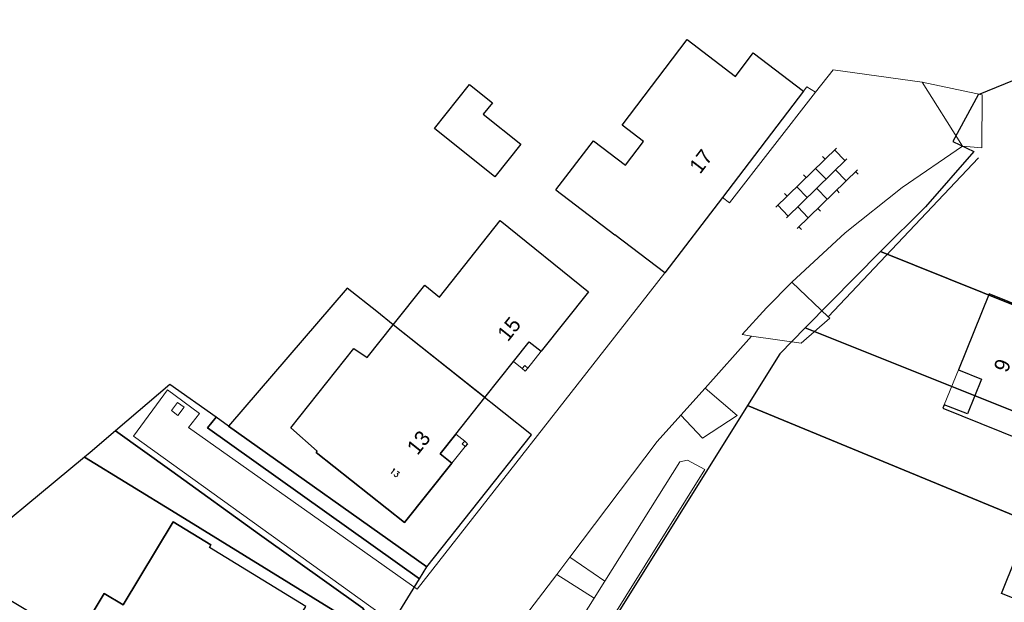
# Model space of a CAD drawing. Extents: x -1000932 to 2054797, y 285738 to 764020.
# Tile 24 of 256: x -432254 to -354056, y 606816 to 653080. Entities that reach past the tile are written whole.
import ezdxf

# ---------------------------------------------------------------- set-up
doc = ezdxf.new("R2010")
doc.units = 0
doc.header["$MEASUREMENT"] = 0
doc.layers.add('31.', color=7, linetype='CONTINUOUS')
for name, color, linetype, lineweight in [('B01', 1, 'CONTINUOUS', 30), ('B02', 1, 'CONTINUOUS', 30), ('B07', 1, 'CONTINUOUS', 30), ('B11', 1, 'CONTINUOUS', 30), ('B14', 1, 'CONTINUOUS', 30), ('B17', 7, 'CONTINUOUS', 0), ('S02', 7, 'CONTINUOUS', 0), ('T03', 84, 'CONTINUOUS', 0), ('T05', 84, 'CONTINUOUS', 0), ('T22', 7, 'CONTINUOUS', 0), ('V00', 7, 'CONTINUOUS', 0), ('Z02', 7, 'CONTINUOUS', 0)]:
    doc.layers.add(name, color=color, linetype=linetype, lineweight=lineweight)
doc.styles.get("Standard").update_dxf_attribs({"font": 'romans.shx'})
doc.styles.add('Style-INTL_ISO_EQUAL', font='INTL_ISO_EQUAL.shx')

# ---------------------------------------------------------------- blocks, each defined once
blk = doc.blocks.new('S024')
at = {"layer": 'S02', "color": 7, "linetype": 'Continuous', "lineweight": 0}
for p, q in [((0, 0.12), (0.67, 0.12)), ((0.02, 0.12), (0.02, 0)), ((0.125, 0.15), (0.125, 0.12)), ((0.23, 0.12), (0.23, 0)), ((0.335, 0.15), (0.335, 0.12)), ((0.44, 0.12), (0.44, 0)), ((0.545, 0.15), (0.545, 0.12)), ((0.65, 0.12), (0.65, 0)), ((0, 0), (0.67, 0)), ((0.125, 0), (0.125, -0.1198)), ((0.335, 0), (0.335, -0.1198)), ((0.545, 0), (0.545, -0.1198)), ((0, -0.1198), (0.67, -0.1198)), ((0.02, -0.1198), (0.02, -0.1498)), ((0.23, -0.1198), (0.23, -0.1498)), ((0.44, -0.1198), (0.44, -0.1498)), ((0.65, -0.1198), (0.65, -0.1498))]:
    blk.add_line(p, q, dxfattribs=at)

msp = doc.modelspace()

# ---------------------------------------------------------------- linework, layer by layer
at = {"layer": '31.', "color": 7, "linetype": 'Continuous', "lineweight": 25, "ltscale": 10}
for points in [[(-363880.838, 634685.904), (-323249.838, 618336.904), (-310092.838, 613042.904), (-308621.838, 616274.904), (-304560.838, 625201.904), (-298904.838, 623471.904), (-291984.838, 640621.904), (-302238.838, 643189.904), (-336837.838, 655001.904), (-356127.838, 647113.904), (-358153.838, 643403.904), (-356470.838, 642620.904), (-360315.838, 638224.904)], [(-363880.838, 634685.904), (-369859.838, 628611.904), (-326442.838, 611251.904), (-323249.838, 618336.904)], [(-403902.838, 629897.904), (-406250.838, 631761.904), (-415658.838, 620805.904), (-399926.838, 609638.904), (-391597.838, 620125.904), (-402583.838, 628850.904)], [(-374458.838, 622432.904), (-352009.838, 613174.904), (-344370.838, 610121.904), (-346630.838, 604466.904), (-332218.838, 598956.904), (-293156.838, 584022.904), (-285301.838, 602936.904), (-310092.838, 613042.904), (-323249.838, 618336.904), (-326442.838, 611251.904), (-369859.838, 628611.904), (-371884.838, 626554.904)], [(-420325.838, 624117.904), (-424647.838, 620429.904), (-420173.838, 617217.904), (-413202.838, 612212.904), (-404989.838, 606355.904), (-403484.838, 603806.904), (-400510.838, 608681.904), (-417326.838, 620657.904), (-416654.838, 621512.904)], [(-347022.838, 567736.904), (-332218.838, 598956.904), (-346630.838, 604466.904), (-344370.838, 610121.904), (-352009.838, 613174.904), (-374458.838, 622432.904), (-390960.838, 596003.904)], [(-416654.838, 621512.904), (-417326.838, 620657.904), (-400510.838, 608681.904), (-399926.838, 609638.904), (-415658.838, 620805.904)], [(-424647.838, 620429.904), (-426645.838, 618724.904), (-427112.838, 618338.904), (-419865.838, 613881.904), (-403484.838, 603806.904), (-404989.838, 606355.904), (-413202.838, 612212.904), (-420173.838, 617217.904)], [(-419865.838, 613881.904), (-427112.838, 618338.904), (-437546.838, 609719.904), (-410033.838, 593113.904), (-404175.838, 602673.904), (-403484.838, 603806.904)]]:
    msp.add_lwpolyline(points, close=True, dxfattribs=at)
for points in [[(-408641.838, 618812.904), (-408711.838, 618724.904), (-401691.838, 613149.904), (-397926.838, 617855.904), (-398863.838, 618605.904), (-397623.838, 620162.904), (-395306.838, 623071.904)], [(-408641.838, 618812.904), (-408711.838, 618724.904), (-401691.838, 613149.904), (-397926.838, 617855.904), (-398863.838, 618605.904), (-397623.838, 620162.904), (-395306.838, 623071.904)], [(-417187.838, 611167.904), (-417062.838, 611373.904), (-420077.838, 613193.904), (-424048.838, 606612.904), (-425531.838, 607507.904), (-427760.838, 603813.904), (-424611.838, 601912.904)], [(-417187.838, 611167.904), (-417062.838, 611373.904), (-420077.838, 613193.904), (-424048.838, 606612.904), (-425531.838, 607507.904), (-427760.838, 603813.904), (-424611.838, 601912.904)], [(-409525.838, 606477.904), (-417187.838, 611167.904)]]:
    msp.add_lwpolyline(points, dxfattribs=at)
at = {"layer": '31.', "color": 7, "linetype": 'Continuous', "lineweight": 13, "ltscale": 10}
for points in [[(-381613.838, 619573.904), (-388563.838, 610403.904)], [(-385789.838, 608491.904), (-379825.838, 617967.904)], [(-379207.838, 618108.904), (-377848.838, 617355.904)], [(-388563.838, 610403.904), (-389605.838, 609029.904)], [(-388563.838, 610403.904), (-385789.838, 608491.904)], [(-389605.838, 609029.904), (-393529.838, 603852.904)], [(-386631.838, 607153.904), (-389605.838, 609029.904)], [(-386631.838, 607153.904), (-385789.838, 608491.904)], [(-395226.838, 593498.904), (-386631.838, 607153.904)]]:
    msp.add_lwpolyline(points, dxfattribs=at)
at = {"layer": 'B01', "flags": 128}
for points in [[(-373989.734, 650439.921), (-370010.734, 647407.921)], [(-370010.734, 647407.921), (-376442.734, 638965.921)], [(-389663.734, 639564.921), (-384981.734, 635996.921)], [(-376442.734, 638965.921), (-381010.734, 632970.921)], [(-402584.734, 628850.921), (-400090.734, 631990.921), (-398915.734, 631057.921), (-394095.734, 637126.921), (-387091.734, 631460.921), (-390844.734, 626751.921)], [(-381010.734, 632970.921), (-384981.734, 635996.921)], [(-345113.734, 623597.921), (-339656.734, 621391.921), (-338402.734, 624495.921), (-355266.734, 631298.921), (-357704.734, 625268.921)], [(-404655.734, 626242.921), (-402584.734, 628850.921)], [(-393025.734, 625936.921), (-391781.734, 627498.921), (-390844.734, 626751.921)], [(-395306.734, 623071.921), (-393025.734, 625936.921)], [(-392336.734, 625376.921), (-392138.734, 625613.921), (-391899.734, 625414.921)], [(-391899.734, 625414.921), (-392097.734, 625176.921), (-392336.734, 625376.921)], [(-357704.734, 625268.921), (-355868.734, 624526.921), (-356983.734, 621769.921), (-358824.734, 622496.921)], [(-397623.734, 620162.921), (-395306.734, 623071.921)], [(-358824.734, 622496.921), (-358929.734, 622237.921), (-351262.734, 619125.921), (-350813.734, 620235.921)], [(-397623.734, 620162.921), (-398863.734, 618605.921), (-397926.734, 617855.921)], [(-396874.734, 619187.921), (-397111.734, 619397.921), (-396913.734, 619620.921)], [(-396913.734, 619620.921), (-396676.734, 619410.921), (-396874.734, 619187.921)], [(-397926.734, 617855.921), (-401691.734, 613149.921), (-408711.734, 618724.921), (-408641.734, 618812.921)], [(-412697.734, 601340.921), (-409525.734, 606477.921), (-417187.734, 611167.921)]]:
    msp.add_lwpolyline(points, dxfattribs=at)
at = {"layer": 'B02', "flags": 128}
msp.add_lwpolyline([(-346630.734, 604466.921), (-354269.734, 607519.921), (-352009.734, 613174.921), (-344370.734, 610121.921)], dxfattribs=at)
at = {"layer": 'B07', "flags": 128}
msp.add_lwpolyline([(-395306.734, 623071.921), (-402584.734, 628850.921)], dxfattribs=at)
at = {"layer": 'B11', "flags": 128}
for points in [[(-389663.734, 639564.921), (-386691.734, 643465.921), (-384147.734, 641527.921), (-382710.734, 643413.921), (-384416.734, 644713.921), (-379244.734, 651502.921), (-375407.734, 648578.921), (-373989.734, 650439.921)], [(-408641.734, 618812.921), (-410716.734, 620669.921), (-405704.734, 626969.921), (-404655.734, 626242.921)], [(-424611.734, 601912.921), (-427760.734, 603813.921), (-425531.734, 607507.921), (-424048.734, 606612.921), (-420077.734, 613193.921), (-417062.734, 611373.921), (-417187.734, 611167.921)]]:
    msp.add_lwpolyline(points, dxfattribs=at)
at = {"layer": 'B14', "flags": 128}
msp.add_lwpolyline([(-399319.734, 644426.921), (-396522.734, 647926.921), (-394714.734, 646482.921), (-395433.734, 645582.921), (-392440.734, 643191.921), (-394518.734, 640590.921), (-399319.734, 644426.921)], dxfattribs=at)
at = {"layer": 'B17', "flags": 128}
for points in [[(-390844.734, 626751.921), (-391899.734, 625414.921)], [(-392336.734, 625376.921), (-393025.734, 625936.921)], [(-357704.734, 625268.921), (-358824.734, 622496.921)], [(-397623.734, 620162.921), (-396913.734, 619620.921)], [(-396874.734, 619187.921), (-397926.734, 617855.921)]]:
    msp.add_lwpolyline(points, dxfattribs=at)
at = {"layer": 'T03', "flags": 128}
msp.add_lwpolyline([(-368037.734, 629489.921), (-356106.734, 642116.921)], dxfattribs=at)
at = {"layer": 'T05', "flags": 128}
msp.add_lwpolyline([(-382816.734, 630663.921), (-381010.734, 632970.921)], dxfattribs=at)
at = {"layer": 'T22', "flags": 128}
for points in [[(-355840.734, 642902.921), (-355805.734, 647122.921)], [(-370177.734, 627394.921), (-367914.734, 629372.921)], [(-378031.734, 619852.921), (-375268.734, 621647.921)]]:
    msp.add_lwpolyline(points, dxfattribs=at)
at = {"layer": 'V00', "flags": 128}
for points in [[(-369042.734, 647321.921), (-367635.734, 649102.921), (-360587.734, 648107.921)], [(-369042.734, 647321.921), (-369735.734, 647736.921), (-370010.734, 647407.921)], [(-360587.734, 648107.921), (-357384.734, 643036.921)], [(-355805.734, 647122.921), (-360587.734, 648107.921)], [(-376442.734, 638965.921), (-375882.734, 638531.921), (-369042.734, 647321.921)], [(-357384.734, 643036.921), (-362156.528, 639766.259), (-366682.25, 636162.777), (-370938.734, 632244.921)], [(-357384.734, 643036.921), (-355840.734, 642902.921)], [(-370938.734, 632244.921), (-372941.734, 630192.921), (-374870.734, 628070.921), (-374129.734, 627961.921)], [(-368037.734, 629489.921), (-370938.734, 632244.921)], [(-402862.734, 605369.921), (-423203.734, 620018.921), (-420505.734, 623688.921), (-417979.734, 621817.921), (-418846.734, 620709.921), (-400675.734, 607848.921), (-382816.734, 630663.921)], [(-367914.734, 629372.921), (-368037.734, 629489.921)], [(-374129.734, 627961.921), (-377823.734, 623821.921)], [(-374129.734, 627961.921), (-370177.734, 627394.921)], [(-377823.734, 623821.921), (-379745.734, 621667.921)], [(-377823.734, 623821.921), (-375268.734, 621647.921)], [(-419200.734, 622299.921), (-419715.734, 622689.921), (-420198.734, 622052.921), (-419684.734, 621662.921), (-419200.734, 622299.921)], [(-379745.734, 621667.921), (-381613.734, 619573.921), (-388563.734, 610403.921)], [(-379745.734, 621667.921), (-378031.734, 619852.921)], [(-385789.734, 608491.921), (-379825.734, 617967.921), (-379207.734, 618108.921), (-377848.734, 617355.921), (-398195.734, 584724.921), (-397453.734, 584278.921), (-406449.734, 569733.921), (-397530.734, 564456.921)], [(-388563.734, 610403.921), (-389605.734, 609029.921)], [(-388563.734, 610403.921), (-385789.734, 608491.921)], [(-389605.734, 609029.921), (-393529.734, 603852.921), (-396029.734, 600445.921), (-398932.734, 595916.921)], [(-386631.734, 607153.921), (-389605.734, 609029.921)], [(-386631.734, 607153.921), (-385789.734, 608491.921)], [(-395226.734, 593498.921), (-386631.734, 607153.921)]]:
    msp.add_lwpolyline(points, dxfattribs=at)

# ---------------------------------------------------------------- block references
at = {"layer": 'S02', "xscale": 10000, "yscale": 10000, "zscale": 10000, "rotation": 44.27067303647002}
msp.add_blockref('S024', (-371355.734, 637343.921), dxfattribs=at)

# ---------------------------------------------------------------- texts
at = {"layer": '31.', "color": 7, "insert": (-402608.838, 616942.904), "char_height": 450, "attachment_point": 8, "rotation": 321.00000109, "line_spacing_factor": 1.333333}
msp.add_mtext('13', dxfattribs=at)
at = {"layer": 'Z02', "style": 'Style-INTL_ISO_EQUAL'}
for s, rotation, p in [('17', 52.68302551, (-378218.734, 640759.921)), ('15', 51.45653728, (-393480.734, 627454.921)), ('6', 247.97515407, (-354603.734, 626267.921)), ('13', 51.45653728, (-400663.734, 618431.921))]:
    msp.add_text(s, height=1200, rotation=rotation, dxfattribs=at).set_placement(p)

doc.saveas('drawing.dxf')
